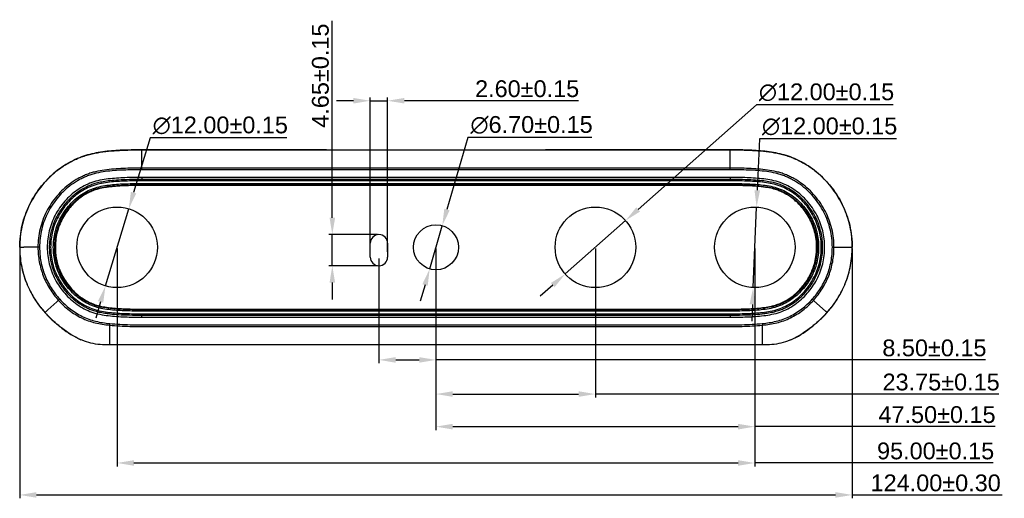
# Model space of a CAD drawing. Header units: millimetres. Extents: x 2163 to 2692, y -1564 to -1190.
# Tile 11 of 45: x 2302 to 2448, y -1405 to -1333. Entities that reach past the tile are written whole.
import ezdxf

# ---------------------------------------------------------------- set-up
doc = ezdxf.new("R2010")
doc.units = ezdxf.units.MM
doc.layers.add('02___PRT_ALL_AXES', color=7, linetype='Continuous')
doc.styles.add('HANA', font='arial.ttf')
doc.dimstyles.new('HANA$0', dxfattribs={"dimtxt": 2.5, "dimasz": 2.5, "dimexe": 0.5, "dimexo": 0.2, "dimgap": 0.5, "dimtad": 1, "dimzin": 1, "dimdsep": 46, "dimtxsty": 'HANA', "dimcen": 0, "dimclrd": 3, "dimclre": 3, "dimclrt": 4, "dimadec": 0, "dimazin": 0, "dimtfac": 1, "dimtmove": 0, "dimatfit": 3, "dimfxl": 0, "dimtzin": 0, "dimarcsym": 0})
doc.dimstyles.new('HANA$3', dxfattribs={"dimtxt": 2.5, "dimasz": 2.5, "dimexe": 0.5, "dimexo": 0.2, "dimgap": 0.5, "dimtad": 1, "dimtih": 1, "dimtoh": 1, "dimzin": 1, "dimdsep": 46, "dimtxsty": 'HANA', "dimcen": 0, "dimclrd": 3, "dimclre": 3, "dimclrt": 4, "dimadec": 0, "dimazin": 0, "dimtfac": 1, "dimtmove": 0, "dimatfit": 3, "dimfxl": 0, "dimtzin": 0, "dimarcsym": 0})

# ---------------------------------------------------------------- blocks, each defined once
blk = doc.blocks.new('*D37')
at = {"color": 3, "lineweight": -2}
for p, q in [((2301.61, -1367.47), (2301.61, -1404.64)), ((2425.63, -1367.46), (2425.63, -1404.64)), ((2304.11, -1404.14), (2423.13, -1404.14)), ((2425.63, -1404.14), (2447.98, -1404.14))]:
    blk.add_line(p, q, dxfattribs=at)
at = {"color": 3}
for points in [[(2304.11, -1403.72), (2304.11, -1404.55), (2301.61, -1404.14)], [(2423.13, -1404.55), (2423.13, -1403.72), (2425.63, -1404.14)]]:
    blk.add_solid(points, dxfattribs=at)
at = {"layer": 'Defpoints', "color": 0}
for p in [(2301.61, -1367.27), (2425.63, -1367.26), (2425.63, -1404.14)]:
    blk.add_point(p, dxfattribs=at)
at = {"color": 4, "insert": (2438.06, -1402.36), "char_height": 2.5, "attachment_point": 5, "style": 'HANA'}
blk.add_mtext('124.00{\\fArial|b0|i0|c0|p34;%%P0.30}', dxfattribs=at)
blk = doc.blocks.new('*D40')
at = {"color": 3, "lineweight": -2}
for p, q in [((2316.12, -1367.47), (2316.12, -1399.88)), ((2411.12, -1367.47), (2411.12, -1399.88)), ((2318.62, -1399.38), (2408.62, -1399.38)), ((2428.96, -1399.38), (2411.12, -1399.38)), ((2446.63, -1399.38), (2428.96, -1399.38))]:
    blk.add_line(p, q, dxfattribs=at)
at = {"color": 3}
for points in [[(2318.62, -1398.96), (2318.62, -1399.79), (2316.12, -1399.38)], [(2408.62, -1399.79), (2408.62, -1398.96), (2411.12, -1399.38)]]:
    blk.add_solid(points, dxfattribs=at)
at = {"layer": 'Defpoints', "color": 0}
for p in [(2316.12, -1367.27), (2411.12, -1367.27), (2411.12, -1399.38)]:
    blk.add_point(p, dxfattribs=at)
at = {"color": 4, "insert": (2438.05, -1397.6), "char_height": 2.5, "attachment_point": 5, "style": 'HANA'}
blk.add_mtext('95.00%%p0.15', dxfattribs=at)
blk = doc.blocks.new('*D41')
at = {"color": 3, "lineweight": -2}
for p, q in [((2363.62, -1367.47), (2363.62, -1389.62)), ((2387.37, -1367.47), (2387.37, -1389.62)), ((2366.12, -1389.12), (2384.87, -1389.12)), ((2429.76, -1389.12), (2387.37, -1389.12)), ((2447.47, -1389.12), (2429.76, -1389.12))]:
    blk.add_line(p, q, dxfattribs=at)
at = {"color": 3}
for points in [[(2366.12, -1388.7), (2366.12, -1389.53), (2363.62, -1389.12)], [(2384.87, -1389.53), (2384.87, -1388.7), (2387.37, -1389.12)]]:
    blk.add_solid(points, dxfattribs=at)
at = {"layer": 'Defpoints', "color": 0}
for p in [(2363.62, -1367.27), (2387.37, -1367.27), (2387.37, -1389.12)]:
    blk.add_point(p, dxfattribs=at)
at = {"color": 4, "insert": (2438.87, -1387.34), "char_height": 2.5, "attachment_point": 5, "style": 'HANA'}
blk.add_mtext('23.75%%p0.15', dxfattribs=at)
blk = doc.blocks.new('*D42')
at = {"color": 3, "lineweight": -2}
for p, q in [((2363.62, -1367.47), (2363.62, -1394.47)), ((2411.12, -1367.47), (2411.12, -1394.47)), ((2366.12, -1393.97), (2408.62, -1393.97)), ((2429.13, -1393.97), (2411.12, -1393.97)), ((2446.9, -1393.97), (2429.13, -1393.97))]:
    blk.add_line(p, q, dxfattribs=at)
at = {"color": 3}
for points in [[(2366.12, -1393.55), (2366.12, -1394.39), (2363.62, -1393.97)], [(2408.62, -1394.39), (2408.62, -1393.55), (2411.12, -1393.97)]]:
    blk.add_solid(points, dxfattribs=at)
at = {"layer": 'Defpoints', "color": 0}
for p in [(2363.62, -1367.27), (2411.12, -1367.27), (2411.12, -1393.97)]:
    blk.add_point(p, dxfattribs=at)
at = {"color": 4, "insert": (2438.26, -1392.19), "char_height": 2.5, "attachment_point": 5, "style": 'HANA'}
blk.add_mtext('47.50%%p0.15', dxfattribs=at)
blk = doc.blocks.new('*D43')
at = {"color": 3, "lineweight": -2}
for p, q in [((2353.82, -1367.93), (2353.82, -1344.95)), ((2356.42, -1367.93), (2356.42, -1344.95)), ((2351.32, -1345.45), (2348.82, -1345.45)), ((2353.82, -1345.45), (2356.42, -1345.45)), ((2369.07, -1345.45), (2358.92, -1345.45)), ((2384.84, -1345.45), (2369.07, -1345.45))]:
    blk.add_line(p, q, dxfattribs=at)
at = {"color": 3}
for points in [[(2351.32, -1345.86), (2351.32, -1345.03), (2353.82, -1345.45)], [(2358.92, -1345.03), (2358.92, -1345.86), (2356.42, -1345.45)]]:
    blk.add_solid(points, dxfattribs=at)
at = {"layer": 'Defpoints', "color": 0}
for p in [(2356.42, -1345.45), (2353.82, -1368.13), (2356.42, -1368.13)]:
    blk.add_point(p, dxfattribs=at)
at = {"color": 4, "insert": (2377.2, -1343.67), "char_height": 2.5, "attachment_point": 5, "style": 'HANA'}
blk.add_mtext('2.60%%p0.15', dxfattribs=at)
blk = doc.blocks.new('*D44')
at = {"color": 3, "lineweight": -2}
for p, q in [((2348.18, -1362.87), (2348.18, -1333.55)), ((2354.92, -1365.37), (2347.68, -1365.37)), ((2348.18, -1370.02), (2348.18, -1365.37)), ((2354.92, -1370.02), (2347.68, -1370.02)), ((2348.18, -1372.52), (2348.18, -1375.02))]:
    blk.add_line(p, q, dxfattribs=at)
at = {"color": 3}
for points in [[(2347.77, -1362.87), (2348.6, -1362.87), (2348.18, -1365.37)], [(2348.6, -1372.52), (2347.77, -1372.52), (2348.18, -1370.02)]]:
    blk.add_solid(points, dxfattribs=at)
at = {"layer": 'Defpoints', "color": 0}
for p in [(2348.18, -1365.37), (2355.12, -1365.37), (2355.12, -1370.02)]:
    blk.add_point(p, dxfattribs=at)
at = {"color": 4, "insert": (2346.41, -1341.71), "char_height": 2.5, "attachment_point": 5, "rotation": 90, "style": 'HANA'}
blk.add_mtext('4.65%%p0.15', dxfattribs=at)
blk = doc.blocks.new('*D45')
at = {"color": 3, "lineweight": -2}
for p, q in [((2363.62, -1367.47), (2363.62, -1384.53)), ((2355.12, -1368.92), (2355.12, -1384.53)), ((2357.62, -1384.03), (2361.12, -1384.03)), ((2429.76, -1384.03), (2363.62, -1384.03)), ((2445.49, -1384.03), (2429.76, -1384.03))]:
    blk.add_line(p, q, dxfattribs=at)
at = {"color": 3}
for points in [[(2357.62, -1383.62), (2357.62, -1384.45), (2355.12, -1384.03)], [(2361.12, -1384.45), (2361.12, -1383.62), (2363.62, -1384.03)]]:
    blk.add_solid(points, dxfattribs=at)
at = {"layer": 'Defpoints', "color": 0}
for p in [(2363.62, -1367.27), (2355.12, -1368.72), (2363.62, -1384.03)]:
    blk.add_point(p, dxfattribs=at)
at = {"color": 4, "insert": (2437.87, -1382.26), "char_height": 2.5, "attachment_point": 5, "style": 'HANA'}
blk.add_mtext('8.50%%p0.15', dxfattribs=at)
blk = doc.blocks.new('*D49')
at = {"color": 3, "lineweight": -2}
for p, q in [((2321.05, -1350.98), (2318.58, -1359.13)), ((2341.43, -1350.98), (2321.05, -1350.98)), ((2314.39, -1373.01), (2317.86, -1361.52)), ((2313.66, -1375.4), (2312.94, -1377.8))]:
    blk.add_line(p, q, dxfattribs=at)
at = {"color": 3}
for points in [[(2318.18, -1359.01), (2318.98, -1359.25), (2317.86, -1361.52)], [(2314.06, -1375.52), (2313.27, -1375.28), (2314.39, -1373.01)]]:
    blk.add_solid(points, dxfattribs=at)
at = {"layer": 'Defpoints', "color": 0}
for p in [(2317.86, -1361.52), (2314.39, -1373.01)]:
    blk.add_point(p, dxfattribs=at)
at = {"color": 4, "insert": (2331.49, -1349.13), "char_height": 2.5, "attachment_point": 5, "style": 'HANA'}
blk.add_mtext('∅12.00%%p0.15', dxfattribs=at)
blk = doc.blocks.new('*D50')
at = {"color": 3, "lineweight": -2}
for p, q in [((2368.39, -1350.91), (2365.26, -1361.65)), ((2386.83, -1350.91), (2368.39, -1350.91)), ((2362.69, -1370.48), (2364.56, -1364.05)), ((2361.99, -1372.88), (2361.29, -1375.28))]:
    blk.add_line(p, q, dxfattribs=at)
at = {"color": 3}
for points in [[(2364.86, -1361.53), (2365.66, -1361.77), (2364.56, -1364.05)], [(2362.39, -1373), (2361.59, -1372.77), (2362.69, -1370.48)]]:
    blk.add_solid(points, dxfattribs=at)
at = {"layer": 'Defpoints', "color": 0}
for p in [(2364.56, -1364.05), (2362.69, -1370.48)]:
    blk.add_point(p, dxfattribs=at)
at = {"color": 4, "insert": (2377.86, -1349.06), "char_height": 2.5, "attachment_point": 5, "style": 'HANA'}
blk.add_mtext('∅6.70%%p0.15', dxfattribs=at)
blk = doc.blocks.new('*D51')
at = {"color": 3, "lineweight": -2}
for p, q in [((2411.35, -1346.05), (2393.74, -1361.64)), ((2431.74, -1346.05), (2411.35, -1346.05)), ((2382.88, -1371.24), (2391.87, -1363.29)), ((2381.01, -1372.9), (2379.13, -1374.56))]:
    blk.add_line(p, q, dxfattribs=at)
at = {"color": 3}
for points in [[(2393.46, -1361.32), (2394.02, -1361.95), (2391.87, -1363.29)], [(2381.28, -1373.21), (2380.73, -1372.59), (2382.88, -1371.24)]]:
    blk.add_solid(points, dxfattribs=at)
at = {"layer": 'Defpoints', "color": 0}
for p in [(2391.87, -1363.29), (2382.88, -1371.24)]:
    blk.add_point(p, dxfattribs=at)
at = {"color": 4, "insert": (2421.8, -1344.2), "char_height": 2.5, "attachment_point": 5, "style": 'HANA'}
blk.add_mtext('∅12.00%%p0.15', dxfattribs=at)
blk = doc.blocks.new('*D52')
at = {"color": 3, "lineweight": -2}
for p, q in [((2411.82, -1351.13), (2411.49, -1358.78)), ((2432.21, -1351.13), (2411.82, -1351.13)), ((2410.87, -1373.26), (2411.38, -1361.27)), ((2410.76, -1375.76), (2410.65, -1378.26))]:
    blk.add_line(p, q, dxfattribs=at)
at = {"color": 3}
for points in [[(2411.07, -1358.76), (2411.9, -1358.79), (2411.38, -1361.27)], [(2411.17, -1375.78), (2410.34, -1375.74), (2410.87, -1373.26)]]:
    blk.add_solid(points, dxfattribs=at)
at = {"layer": 'Defpoints', "color": 0}
for p in [(2411.38, -1361.27), (2410.87, -1373.26)]:
    blk.add_point(p, dxfattribs=at)
at = {"color": 4, "insert": (2422.26, -1349.28), "char_height": 2.5, "attachment_point": 5, "style": 'HANA'}
blk.add_mtext('∅12.00%%p0.15', dxfattribs=at)

msp = doc.modelspace()

# ---------------------------------------------------------------- linework, layer by layer
at = {"color": 7, "linetype": 'Continuous'}
for p, q in [((2319.782, -1352.762), (2407.464, -1352.762)), ((2319.783, -1353.523), (2319.784, -1352.762)), ((2319.783, -1355.478), (2319.783, -1353.523)), ((2347.326, -1352.762), (2319.964, -1352.758)), ((2407.266, -1352.758), (2379.951, -1352.762)), ((2407.462, -1353.523), (2407.462, -1352.762)), ((2407.463, -1355.478), (2407.462, -1353.523)), ((2319.783, -1355.723), (2319.783, -1355.478)), ((2407.463, -1355.478), (2319.783, -1355.478)), ((2407.463, -1355.723), (2319.783, -1355.723)), ((2407.463, -1355.723), (2407.463, -1355.478)), ((2319.783, -1356.868), (2319.783, -1357.368)), ((2407.463, -1356.868), (2319.783, -1356.868)), ((2407.463, -1357.168), (2319.783, -1357.168)), ((2407.463, -1357.368), (2319.783, -1357.368)), ((2319.783, -1357.768), (2319.783, -1357.968)), ((2319.783, -1357.768), (2407.463, -1357.768)), ((2319.783, -1357.968), (2407.463, -1357.968)), ((2407.463, -1358.068), (2319.783, -1358.068)), ((2319.79, -1358.066), (2319.79, -1357.968)), ((2407.457, -1358.066), (2407.457, -1357.968)), ((2407.463, -1356.868), (2407.463, -1357.168)), ((2407.463, -1357.368), (2407.463, -1357.168)), ((2407.463, -1357.768), (2407.463, -1357.968)), ((2353.823, -1368.718), (2353.823, -1366.668)), ((2356.423, -1366.668), (2356.423, -1368.718)), ((2301.617, -1367.268), (2302.231, -1367.268)), ((2304.578, -1367.268), (2302.231, -1367.268)), ((2422.668, -1367.268), (2422.914, -1367.268)), ((2422.914, -1367.268), (2424.257, -1367.268)), ((2424.257, -1367.268), (2425.015, -1367.268)), ((2425.015, -1367.268), (2425.629, -1367.268)), ((2424.524, -1372.809), (2424.54, -1372.774)), ((2424.53, -1372.812), (2424.545, -1372.776)), ((2307.572, -1375), (2305.824, -1376.57)), ((2419.674, -1375), (2419.857, -1375.165)), ((2421.704, -1376.823), (2419.857, -1375.165)), ((2305.397, -1377.007), (2305.424, -1377.037)), ((2305.417, -1377.041), (2305.444, -1377.07)), ((2305.418, -1377.04), (2305.444, -1377.07)), ((2305.824, -1376.57), (2305.541, -1376.822)), ((2319.783, -1376.468), (2407.463, -1376.468)), ((2319.783, -1376.768), (2319.783, -1376.568)), ((2407.463, -1376.568), (2319.783, -1376.568)), ((2407.463, -1376.768), (2319.783, -1376.768)), ((2319.783, -1377.168), (2319.783, -1377.368)), ((2319.783, -1377.168), (2407.463, -1377.168)), ((2319.79, -1376.469), (2319.79, -1376.568)), ((2407.457, -1376.469), (2407.457, -1376.568)), ((2407.463, -1376.768), (2407.463, -1376.568)), ((2407.463, -1377.168), (2407.463, -1377.668)), ((2421.876, -1376.977), (2421.704, -1376.823)), ((2421.883, -1376.973), (2421.825, -1377.037)), ((2315.019, -1378.618), (2314.994, -1378.862)), ((2319.783, -1377.668), (2319.783, -1377.368)), ((2319.783, -1377.368), (2407.463, -1377.368)), ((2319.783, -1377.668), (2407.463, -1377.668)), ((2412.227, -1378.618), (2412.253, -1378.862)), ((2314.994, -1378.862), (2314.982, -1381.157)), ((2363.623, -1378.81), (2363.623, -1381.788)), ((2412.264, -1381.157), (2412.253, -1378.862)), ((2314.982, -1381.157), (2314.973, -1381.788)), ((2412.273, -1381.788), (2412.264, -1381.157)), ((2363.623, -1381.788), (2314.973, -1381.788)), ((2412.273, -1381.788), (2363.623, -1381.788))]:
    msp.add_line(p, q, dxfattribs=at)
for centre, radius, start, end in [((2320.441, -1572.493), 219.735, 90.12429, 90.23852), ((2406.848, -1558.749), 205.991, 89.76181, 89.88385), ((2315.795, -1366.968), 14.065, 117.45266, 118.10716), ((2411.45, -1366.969), 14.066, 61.94438, 62.54732), ((2316.133, -1367.259), 14.521, 167.86057, 180.01943), ((2355.123, -1366.668), 1.3, 0, 180), ((2411.114, -1367.259), 14.52, 359.98043, 12.16806), ((2355.123, -1368.718), 1.3, 180, 0), ((2315.839, -1367.323), 14.224, 201.67933, 202.55103), ((2411.408, -1367.323), 14.224, 337.45859, 338.32068), ((2409.693, -1366.045), 16.376, 317.4912, 317.82219), ((2319.788, -1287.834), 89.534, 269.82213, 269.99716)]:
    msp.add_arc(centre, radius, start, end, dxfattribs=at)
for points, knots in [([(2301.617, -1367.268), (2301.617, -1366.17), (2301.863, -1363.965), (2302.987, -1360.839), (2304.491, -1358.514), (2305.968, -1356.883), (2307.211, -1355.793), (2308.349, -1355.018), (2309.31, -1354.483), (2310.052, -1354.123), (2310.815, -1353.808), (2311.859, -1353.46), (2313.202, -1353.156), (2314.839, -1352.943), (2317.033, -1352.788), (2318.683, -1352.762), (2319.782, -1352.762)], [0, 0, 0, 0, 0.1249123, 0.2497922, 0.3746661, 0.4371922, 0.499713, 0.562231, 0.5935035, 0.624776, 0.6560478, 0.6873199, 0.7498397, 0.8123752, 0.8749184, 1, 1, 1, 1]), ([(2319.526, -1352.76), (2319.087, -1352.762), (2318.211, -1352.769), (2316.466, -1352.822), (2314.725, -1352.939), (2313.002, -1353.199), (2311.726, -1353.492), (2310.488, -1353.917), (2309.698, -1354.286), (2309.311, -1354.487)], [0, 0, 0, 0, 0.1260229, 0.2511682, 0.5004453, 0.6255537, 0.750376, 0.8751752, 1, 1, 1, 1]), ([(2407.464, -1352.762), (2408.563, -1352.762), (2410.213, -1352.788), (2412.407, -1352.943), (2414.044, -1353.156), (2415.387, -1353.46), (2416.431, -1353.808), (2417.194, -1354.123), (2417.936, -1354.483), (2418.897, -1355.018), (2420.036, -1355.793), (2421.278, -1356.883), (2422.755, -1358.514), (2424.259, -1360.839), (2425.383, -1363.965), (2425.629, -1366.17), (2425.629, -1367.268)], [0, 0, 0, 0, 0.1250817, 0.1876249, 0.2501604, 0.3126802, 0.3439523, 0.3752241, 0.4064967, 0.437769, 0.5002866, 0.562807, 0.6253332, 0.7502074, 0.8750874, 1, 1, 1, 1]), ([(2417.935, -1354.487), (2417.548, -1354.286), (2416.756, -1353.916), (2415.517, -1353.491), (2414.239, -1353.198), (2412.513, -1352.938), (2410.769, -1352.821), (2409.022, -1352.768), (2408.145, -1352.762), (2407.705, -1352.76)], [0, 0, 0, 0, 0.1248313, 0.2496367, 0.3744665, 0.4995825, 0.7488628, 0.8740502, 1, 1, 1, 1]), ([(2309.169, -1354.562), (2308.712, -1354.806), (2307.825, -1355.344), (2306.596, -1356.299), (2305.482, -1357.386), (2304.157, -1358.98), (2302.818, -1361.215), (2302.155, -1363.194), (2301.937, -1364.205)], [0, 0, 0, 0, 0.1250866, 0.2501633, 0.3752506, 0.5003594, 0.7501847, 1, 1, 1, 1]), ([(2425.308, -1364.198), (2425.089, -1363.187), (2424.425, -1361.207), (2423.083, -1358.972), (2421.757, -1357.378), (2420.642, -1356.292), (2419.411, -1355.338), (2418.523, -1354.8), (2418.066, -1354.556)], [0, 0, 0, 0, 0.2498152, 0.4996405, 0.6247493, 0.7498366, 0.8749134, 1, 1, 1, 1]), ([(2319.783, -1355.477), (2318.861, -1355.477), (2317.478, -1355.496), (2315.637, -1355.603), (2314.261, -1355.745), (2313.125, -1355.949), (2312.235, -1356.193), (2311.583, -1356.423), (2310.949, -1356.701), (2310.128, -1357.121), (2309.151, -1357.737), (2308.083, -1358.621), (2307.131, -1359.628), (2306.296, -1360.734), (2305.357, -1362.322), (2304.544, -1364.5), (2304.332, -1366.348), (2304.332, -1367.268)], [0, 0, 0, 0, 0.1250708, 0.1876086, 0.2501425, 0.3126639, 0.3439323, 0.3751997, 0.4064677, 0.4377372, 0.5002491, 0.5627657, 0.625292, 0.687826, 0.7503613, 0.8751877, 1, 1, 1, 1]), ([(2319.783, -1355.723), (2318.877, -1355.723), (2317.518, -1355.742), (2315.709, -1355.844), (2314.357, -1355.981), (2313.24, -1356.176), (2312.364, -1356.41), (2311.722, -1356.633), (2311.098, -1356.903), (2310.289, -1357.312), (2309.327, -1357.914), (2308.275, -1358.779), (2307.337, -1359.766), (2306.514, -1360.851), (2305.589, -1362.41), (2304.787, -1364.548), (2304.578, -1366.364), (2304.578, -1367.268)], [0, 0, 0, 0, 0.1250716, 0.1876098, 0.2501444, 0.312667, 0.3439357, 0.3752031, 0.406471, 0.4377406, 0.5002524, 0.5627687, 0.6252948, 0.6878289, 0.7503643, 0.8751892, 1, 1, 1, 1]), ([(2422.914, -1367.268), (2422.914, -1366.348), (2422.703, -1364.5), (2421.889, -1362.322), (2420.95, -1360.734), (2420.115, -1359.628), (2419.163, -1358.621), (2418.096, -1357.737), (2417.119, -1357.121), (2416.298, -1356.701), (2415.664, -1356.423), (2415.011, -1356.193), (2414.122, -1355.949), (2412.985, -1355.745), (2411.609, -1355.603), (2409.768, -1355.496), (2408.385, -1355.477), (2407.463, -1355.477)], [0, 0, 0, 0, 0.1248143, 0.2496443, 0.3121774, 0.3747068, 0.43723, 0.4997444, 0.5622546, 0.5935241, 0.6247924, 0.6560606, 0.6873305, 0.749854, 0.8123892, 0.8749278, 1, 1, 1, 1]), ([(2422.668, -1367.268), (2422.668, -1366.364), (2422.46, -1364.548), (2421.657, -1362.41), (2420.732, -1360.851), (2419.909, -1359.766), (2418.971, -1358.779), (2417.919, -1357.914), (2416.957, -1357.312), (2416.149, -1356.903), (2415.525, -1356.633), (2414.882, -1356.41), (2414.007, -1356.176), (2412.889, -1355.981), (2411.537, -1355.844), (2409.728, -1355.742), (2408.369, -1355.723), (2407.463, -1355.723)], [0, 0, 0, 0, 0.1248128, 0.2496412, 0.3121744, 0.3747039, 0.4372269, 0.4997411, 0.5622511, 0.5935206, 0.6247889, 0.6560573, 0.6873274, 0.7498522, 0.812388, 0.874927, 1, 1, 1, 1]), ([(2319.783, -1356.868), (2318.952, -1356.868), (2317.705, -1356.884), (2316.045, -1356.969), (2314.803, -1357.081), (2313.57, -1357.269), (2312.362, -1357.589), (2311.22, -1358.099), (2310.148, -1358.738), (2309.168, -1359.514), (2308.297, -1360.408), (2307.531, -1361.395), (2306.667, -1362.816), (2305.917, -1364.774), (2305.626, -1367.268), (2305.917, -1369.762), (2306.667, -1371.719), (2307.531, -1373.141), (2308.296, -1374.127), (2309.168, -1375.021), (2310.148, -1375.798), (2311.22, -1376.437), (2312.362, -1376.946), (2313.57, -1377.266), (2314.803, -1377.454), (2316.045, -1377.567), (2317.705, -1377.652), (2318.952, -1377.668), (2319.783, -1377.668)], [0, 0, 0, 0, 0.0625499, 0.0938256, 0.1250997, 0.1563684, 0.1876229, 0.2188779, 0.2501359, 0.2813945, 0.3126572, 0.3439212, 0.3751856, 0.4375942, 0.5000003, 0.5624072, 0.6248168, 0.6560804, 0.6873442, 0.7186063, 0.7498638, 0.7811207, 0.8123746, 0.8436303, 0.8748999, 0.9061743, 0.9374501, 1, 1, 1, 1]), ([(2319.783, -1357.168), (2319.169, -1357.168), (2318.014, -1357.179), (2316.433, -1357.242), (2315.13, -1357.348), (2314.077, -1357.491), (2313.344, -1357.642), (2312.739, -1357.809), (2312.226, -1357.986), (2311.656, -1358.238), (2310.904, -1358.625), (2310.163, -1359.104), (2309.43, -1359.703), (2308.86, -1360.256), (2308.279, -1360.911), (2307.729, -1361.652), (2307.216, -1362.496), (2306.784, -1363.386), (2306.438, -1364.338), (2306.184, -1365.355), (2306.061, -1366.244), (2306.021, -1367.009), (2306.023, -1367.786), (2306.126, -1368.953), (2306.432, -1370.232), (2306.9, -1371.411), (2307.347, -1372.272), (2307.886, -1373.111), (2308.444, -1373.823), (2309.11, -1374.538), (2309.731, -1375.093), (2310.377, -1375.567), (2310.913, -1375.904), (2311.355, -1376.145), (2311.727, -1376.326), (2312.114, -1376.5), (2312.662, -1376.708), (2313.41, -1376.914), (2314.229, -1377.066), (2315.206, -1377.193), (2316.425, -1377.293), (2318.014, -1377.356), (2319.169, -1377.368), (2319.783, -1377.368)], [0, 0, 0, 0, 0.0426079, 0.080491, 0.1116141, 0.1368322, 0.1595925, 0.1699108, 0.1874537, 0.2047045, 0.2202042, 0.2539805, 0.2753156, 0.2958962, 0.3169701, 0.3439692, 0.3680753, 0.3946944, 0.4221606, 0.4482989, 0.4778479, 0.4931456, 0.5087104, 0.5388597, 0.5856232, 0.612839, 0.6392395, 0.6622135, 0.6912649, 0.7099091, 0.7389733, 0.7577168, 0.774037, 0.7896085, 0.7977547, 0.8064814, 0.8237527, 0.8464108, 0.8692556, 0.8877737, 0.919509, 0.9573921, 1, 1, 1, 1]), ([(2319.783, -1357.368), (2318.985, -1357.368), (2317.787, -1357.382), (2316.192, -1357.461), (2314.999, -1357.563), (2313.813, -1357.733), (2312.647, -1358.021), (2311.544, -1358.495), (2310.507, -1359.099), (2309.559, -1359.836), (2308.716, -1360.689), (2307.975, -1361.633), (2307.139, -1362.994), (2306.411, -1364.872), (2306.129, -1367.268), (2306.411, -1369.664), (2307.139, -1371.542), (2307.976, -1372.903), (2308.716, -1373.847), (2309.56, -1374.7), (2310.507, -1375.437), (2311.544, -1376.04), (2312.647, -1376.515), (2313.813, -1376.802), (2314.999, -1376.973), (2316.192, -1377.075), (2317.787, -1377.153), (2318.985, -1377.168), (2319.783, -1377.168)], [0, 0, 0, 0, 0.0625514, 0.0938278, 0.1251029, 0.1563739, 0.187632, 0.2188844, 0.2501426, 0.2814012, 0.3126649, 0.3439326, 0.3752007, 0.4376076, 0.5000112, 0.5624146, 0.6248215, 0.6560859, 0.6873496, 0.71861, 0.7498659, 0.7811223, 0.8123727, 0.8436282, 0.874898, 0.9061727, 0.9374489, 1, 1, 1, 1]), ([(2319.783, -1376.768), (2319.011, -1376.768), (2317.468, -1376.748), (2315.539, -1376.638), (2314.009, -1376.431), (2313.066, -1376.211), (2312.34, -1375.947), (2311.637, -1375.627), (2310.797, -1375.148), (2309.875, -1374.443), (2309.054, -1373.623), (2308.333, -1372.714), (2307.517, -1371.402), (2306.806, -1369.586), (2306.531, -1367.268), (2306.806, -1364.949), (2307.517, -1363.134), (2308.332, -1361.821), (2309.053, -1360.912), (2309.874, -1360.092), (2310.797, -1359.387), (2311.637, -1358.909), (2312.34, -1358.588), (2313.066, -1358.324), (2314.009, -1358.105), (2315.539, -1357.897), (2317.468, -1357.787), (2319.011, -1357.768), (2319.783, -1357.768)], [0, 0, 0, 0, 0.0625369, 0.1250642, 0.1563288, 0.1875805, 0.2032126, 0.2188456, 0.2500976, 0.2813498, 0.3126068, 0.3438687, 0.375133, 0.4375517, 0.4999907, 0.5624351, 0.6248581, 0.6561234, 0.6873863, 0.7186449, 0.7498977, 0.7811494, 0.7967838, 0.8124173, 0.8436705, 0.8749354, 0.937463, 1, 1, 1, 1]), ([(2319.783, -1376.568), (2319.395, -1376.568), (2318.642, -1376.563), (2317.552, -1376.538), (2316.569, -1376.494), (2315.568, -1376.423), (2314.559, -1376.312), (2313.676, -1376.153), (2313.053, -1375.985), (2312.599, -1375.832), (2312.195, -1375.663), (2311.714, -1375.432), (2311.183, -1375.138), (2310.471, -1374.662), (2309.753, -1374.055), (2309.002, -1373.254), (2308.342, -1372.376), (2307.748, -1371.349), (2307.319, -1370.329), (2307.035, -1369.328), (2306.865, -1368.338), (2306.811, -1367.435), (2306.843, -1366.437), (2306.979, -1365.419), (2307.295, -1364.262), (2307.749, -1363.184), (2308.334, -1362.173), (2308.981, -1361.309), (2309.671, -1360.565), (2310.481, -1359.854), (2311.318, -1359.304), (2312.046, -1358.939), (2312.488, -1358.749), (2312.888, -1358.602), (2313.499, -1358.423), (2314.206, -1358.283), (2314.987, -1358.175), (2315.715, -1358.102), (2316.574, -1358.041), (2317.552, -1357.998), (2318.642, -1357.973), (2319.395, -1357.968), (2319.783, -1357.968)], [0, 0, 0, 0, 0.0319504, 0.0620287, 0.0897095, 0.1129611, 0.1446894, 0.173239, 0.186745, 0.1978242, 0.2126358, 0.2227887, 0.2417215, 0.2626086, 0.2931576, 0.3189899, 0.3529149, 0.3834109, 0.4164705, 0.443841, 0.4689575, 0.4991047, 0.5181395, 0.5511562, 0.5834889, 0.6166175, 0.6472529, 0.679502, 0.7053105, 0.7307578, 0.7680744, 0.7875338, 0.7976989, 0.8077561, 0.8225382, 0.8500922, 0.8670447, 0.8874187, 0.9102913, 0.9379712, 0.9680492, 1, 1, 1, 1]), ([(2319.783, -1358.068), (2319.395, -1358.068), (2318.643, -1358.073), (2317.556, -1358.098), (2316.579, -1358.141), (2315.723, -1358.202), (2314.998, -1358.275), (2314.223, -1358.382), (2313.522, -1358.52), (2312.919, -1358.697), (2312.526, -1358.841), (2312.089, -1359.03), (2311.369, -1359.391), (2310.542, -1359.935), (2309.741, -1360.636), (2309.058, -1361.373), (2308.418, -1362.228), (2307.839, -1363.229), (2307.39, -1364.295), (2307.078, -1365.439), (2306.943, -1366.445), (2306.911, -1367.434), (2306.964, -1368.326), (2307.132, -1369.306), (2307.413, -1370.296), (2307.838, -1371.305), (2308.425, -1372.321), (2309.079, -1373.19), (2309.822, -1373.982), (2310.532, -1374.582), (2311.235, -1375.052), (2311.76, -1375.343), (2312.236, -1375.572), (2312.634, -1375.738), (2313.081, -1375.889), (2313.697, -1376.055), (2314.572, -1376.213), (2315.577, -1376.323), (2316.575, -1376.394), (2317.556, -1376.438), (2318.643, -1376.463), (2319.395, -1376.468), (2319.783, -1376.468)], [0, 0, 0, 0, 0.0319508, 0.0620288, 0.0897087, 0.1125813, 0.1329553, 0.1499078, 0.1774618, 0.1922439, 0.2023011, 0.2124662, 0.2319256, 0.2692422, 0.2946895, 0.320498, 0.3527471, 0.3833825, 0.4165111, 0.4488438, 0.4818605, 0.5008953, 0.5310425, 0.556159, 0.5835295, 0.6165891, 0.6470851, 0.6810101, 0.7068424, 0.7373914, 0.7582785, 0.7772113, 0.7873642, 0.8021758, 0.813255, 0.826761, 0.8553106, 0.8870389, 0.9102905, 0.9379713, 0.9680496, 1, 1, 1, 1]), ([(2407.463, -1377.668), (2408.294, -1377.668), (2409.541, -1377.652), (2411.201, -1377.567), (2412.443, -1377.454), (2413.676, -1377.266), (2414.884, -1376.946), (2416.026, -1376.437), (2417.099, -1375.798), (2418.078, -1375.021), (2418.95, -1374.127), (2419.715, -1373.141), (2420.579, -1371.719), (2421.329, -1369.761), (2421.62, -1367.267), (2421.329, -1364.773), (2420.579, -1362.816), (2419.715, -1361.395), (2418.949, -1360.408), (2418.078, -1359.514), (2417.098, -1358.737), (2416.026, -1358.099), (2414.884, -1357.589), (2413.676, -1357.269), (2412.443, -1357.081), (2411.201, -1356.969), (2409.541, -1356.884), (2408.294, -1356.868), (2407.463, -1356.868)], [0, 0, 0, 0, 0.0625485, 0.0938235, 0.1250971, 0.156366, 0.1876213, 0.218875, 0.2501326, 0.2813911, 0.3126533, 0.3439182, 0.3751847, 0.4375983, 0.5000071, 0.5624157, 0.6248255, 0.6560886, 0.6873519, 0.7186145, 0.749873, 0.7811302, 0.8123828, 0.8436359, 0.8749035, 0.9061767, 0.9374516, 1, 1, 1, 1]), ([(2407.463, -1377.368), (2408.077, -1377.368), (2409.232, -1377.356), (2410.821, -1377.293), (2412.04, -1377.193), (2413.017, -1377.066), (2413.836, -1376.914), (2414.584, -1376.708), (2415.223, -1376.465), (2415.793, -1376.198), (2416.333, -1375.904), (2416.87, -1375.567), (2417.516, -1375.093), (2418.136, -1374.538), (2418.802, -1373.823), (2419.568, -1372.845), (2420.24, -1371.681), (2420.68, -1370.571), (2420.947, -1369.678), (2421.14, -1368.727), (2421.24, -1367.593), (2421.212, -1366.438), (2421.062, -1365.356), (2420.808, -1364.338), (2420.462, -1363.386), (2420.03, -1362.496), (2419.517, -1361.652), (2418.967, -1360.911), (2418.386, -1360.256), (2417.816, -1359.703), (2417.083, -1359.104), (2416.342, -1358.626), (2415.591, -1358.238), (2415.02, -1357.986), (2414.507, -1357.809), (2413.902, -1357.642), (2413.169, -1357.491), (2412.116, -1357.348), (2410.813, -1357.242), (2409.232, -1357.179), (2408.077, -1357.168), (2407.463, -1357.168)], [0, 0, 0, 0, 0.0426079, 0.080491, 0.1122263, 0.1307444, 0.1535892, 0.1762473, 0.1935186, 0.2103915, 0.225963, 0.2422832, 0.2610267, 0.2900909, 0.3087351, 0.3377865, 0.387161, 0.4143768, 0.4322817, 0.4611403, 0.4912896, 0.5221521, 0.5517011, 0.5778394, 0.6053056, 0.6319247, 0.6560308, 0.6830299, 0.7041038, 0.7246844, 0.7460195, 0.7797958, 0.7952955, 0.8125463, 0.8300892, 0.8404075, 0.8631678, 0.8883859, 0.919509, 0.9573921, 1, 1, 1, 1]), ([(2407.463, -1377.168), (2408.261, -1377.168), (2409.857, -1377.147), (2411.852, -1377.029), (2413.433, -1376.803), (2414.599, -1376.515), (2415.702, -1376.04), (2416.738, -1375.437), (2417.686, -1374.7), (2418.529, -1373.847), (2419.27, -1372.904), (2420.107, -1371.543), (2420.835, -1369.664), (2421.117, -1367.268), (2420.835, -1364.872), (2420.107, -1362.993), (2419.27, -1361.632), (2418.53, -1360.689), (2417.686, -1359.835), (2416.738, -1359.098), (2415.702, -1358.495), (2414.599, -1358.02), (2413.433, -1357.733), (2411.852, -1357.506), (2409.857, -1357.388), (2408.261, -1357.368), (2407.463, -1357.368)], [0, 0, 0, 0, 0.0625478, 0.1250841, 0.1563525, 0.1876082, 0.2188589, 0.2501158, 0.2813725, 0.3126315, 0.3438931, 0.3751556, 0.437566, 0.4999859, 0.5624071, 0.62483, 0.6560974, 0.6873629, 0.7186243, 0.7498808, 0.7811372, 0.8123888, 0.8436452, 0.8749149, 0.9374522, 1, 1, 1, 1]), ([(2407.463, -1357.768), (2408.235, -1357.768), (2409.393, -1357.782), (2410.935, -1357.854), (2412.089, -1357.948), (2413.237, -1358.105), (2414.179, -1358.324), (2414.905, -1358.588), (2415.608, -1358.908), (2416.449, -1359.386), (2417.371, -1360.091), (2418.192, -1360.912), (2418.913, -1361.82), (2419.526, -1362.807), (2420.014, -1363.86), (2420.484, -1365.334), (2420.716, -1367.269), (2420.439, -1369.587), (2419.728, -1371.403), (2418.913, -1372.715), (2418.192, -1373.624), (2417.371, -1374.444), (2416.448, -1375.149), (2415.608, -1375.627), (2414.905, -1375.947), (2414.179, -1376.212), (2413.237, -1376.431), (2411.707, -1376.638), (2409.778, -1376.748), (2408.235, -1376.768), (2407.463, -1376.768)], [0, 0, 0, 0, 0.0625177, 0.0937774, 0.1250364, 0.1562925, 0.1875378, 0.2031676, 0.2188, 0.2500473, 0.2812971, 0.3125526, 0.343813, 0.3750789, 0.4063525, 0.4376329, 0.5000894, 0.5625374, 0.6249542, 0.656214, 0.6874706, 0.7187224, 0.7499682, 0.7812129, 0.7968431, 0.8124727, 0.8437178, 0.8749736, 0.9374822, 1, 1, 1, 1]), ([(2407.463, -1357.968), (2407.832, -1357.968), (2408.553, -1357.972), (2409.593, -1357.995), (2410.538, -1358.034), (2411.577, -1358.103), (2412.639, -1358.214), (2413.584, -1358.386), (2414.193, -1358.551), (2414.572, -1358.678), (2415.003, -1358.849), (2415.442, -1359.057), (2415.973, -1359.348), (2416.571, -1359.727), (2417.248, -1360.261), (2417.93, -1360.932), (2418.566, -1361.69), (2419.162, -1362.574), (2419.676, -1363.569), (2420.069, -1364.634), (2420.336, -1365.798), (2420.449, -1367.037), (2420.395, -1368.312), (2420.194, -1369.419), (2419.852, -1370.541), (2419.308, -1371.753), (2418.546, -1372.891), (2417.711, -1373.841), (2417.004, -1374.483), (2416.305, -1374.985), (2415.697, -1375.348), (2415.083, -1375.654), (2414.519, -1375.882), (2414.005, -1376.038), (2413.392, -1376.188), (2412.525, -1376.334), (2411.533, -1376.436), (2410.542, -1376.501), (2409.593, -1376.54), (2408.553, -1376.563), (2407.832, -1376.568), (2407.463, -1376.568)], [0, 0, 0, 0, 0.0303989, 0.0593027, 0.0856896, 0.1082771, 0.1450156, 0.1735527, 0.1873081, 0.1969015, 0.2064704, 0.2254344, 0.2369087, 0.2563147, 0.2836811, 0.3077406, 0.3350033, 0.3651067, 0.3953336, 0.4270619, 0.4583252, 0.4935159, 0.5292408, 0.5631373, 0.5859625, 0.6256483, 0.6721869, 0.6982905, 0.7296926, 0.7505859, 0.7690602, 0.7880188, 0.807004, 0.8191086, 0.8322343, 0.8589441, 0.8914262, 0.9143106, 0.9406969, 0.9696007, 1, 1, 1, 1]), ([(2407.463, -1376.468), (2407.832, -1376.468), (2408.551, -1376.463), (2409.59, -1376.44), (2410.537, -1376.401), (2411.524, -1376.336), (2412.512, -1376.234), (2413.372, -1376.09), (2413.979, -1375.942), (2414.485, -1375.788), (2415.042, -1375.563), (2415.649, -1375.26), (2416.25, -1374.901), (2416.941, -1374.405), (2417.639, -1373.771), (2418.466, -1372.83), (2419.22, -1371.704), (2419.758, -1370.505), (2420.096, -1369.396), (2420.295, -1368.301), (2420.349, -1367.04), (2420.237, -1365.814), (2419.973, -1364.662), (2419.584, -1363.61), (2419.076, -1362.625), (2418.486, -1361.751), (2417.857, -1360.999), (2417.182, -1360.336), (2416.513, -1359.809), (2415.922, -1359.434), (2415.397, -1359.146), (2414.962, -1358.94), (2414.538, -1358.772), (2414.164, -1358.647), (2413.563, -1358.484), (2412.626, -1358.313), (2411.569, -1358.203), (2410.533, -1358.134), (2409.59, -1358.095), (2408.551, -1358.072), (2407.832, -1358.068), (2407.463, -1358.068)], [0, 0, 0, 0, 0.0303992, 0.059303, 0.0856893, 0.1085737, 0.1410559, 0.1677656, 0.1808913, 0.1929959, 0.2119812, 0.2309398, 0.2494141, 0.2703073, 0.3017094, 0.327813, 0.3743516, 0.4140374, 0.4368626, 0.4707592, 0.5064841, 0.5416747, 0.572938, 0.6046664, 0.6348933, 0.6649967, 0.6922593, 0.7163189, 0.7436853, 0.7630913, 0.7745656, 0.7935295, 0.8030984, 0.8126919, 0.8264473, 0.8549844, 0.8917229, 0.9143104, 0.9406973, 0.9696011, 1, 1, 1, 1]), ([(2301.612, -1367.264), (2301.612, -1368.169), (2301.777, -1369.985), (2302.286, -1371.736), (2302.621, -1372.577)], [0, 0, 0, 0, 0.4999983, 1, 1, 1, 1]), ([(2301.617, -1367.268), (2301.617, -1368.161), (2301.779, -1369.959), (2302.526, -1372.556), (2303.745, -1374.957), (2304.827, -1376.381), (2305.421, -1377.037)], [0, 0, 0, 0, 0.2502134, 0.5020669, 0.7521364, 1, 1, 1, 1]), ([(2304.332, -1367.268), (2304.332, -1367.989), (2304.461, -1369.435), (2305.058, -1371.527), (2306.036, -1373.469), (2306.908, -1374.628), (2307.389, -1375.165)], [0, 0, 0, 0, 0.2500061, 0.5000652, 0.7500227, 1, 1, 1, 1]), ([(2304.578, -1367.268), (2304.578, -1367.974), (2304.704, -1369.389), (2305.289, -1371.438), (2306.247, -1373.34), (2307.101, -1374.475), (2307.572, -1375)], [0, 0, 0, 0, 0.2499735, 0.4999389, 0.7499302, 1, 1, 1, 1]), ([(2419.674, -1375), (2420.146, -1374.475), (2420.999, -1373.34), (2421.957, -1371.438), (2422.542, -1369.389), (2422.668, -1367.974), (2422.668, -1367.268)], [0, 0, 0, 0, 0.2500489, 0.5000226, 0.7499825, 1, 1, 1, 1]), ([(2419.857, -1375.165), (2420.339, -1374.628), (2421.21, -1373.469), (2422.188, -1371.527), (2422.785, -1369.435), (2422.914, -1367.989), (2422.914, -1367.268)], [0, 0, 0, 0, 0.2499773, 0.4999348, 0.7499939, 1, 1, 1, 1]), ([(2421.825, -1377.037), (2422.42, -1376.381), (2423.501, -1374.957), (2424.72, -1372.556), (2425.467, -1369.959), (2425.629, -1368.161), (2425.629, -1367.268)], [0, 0, 0, 0, 0.2478636, 0.4979331, 0.7497866, 1, 1, 1, 1]), ([(2424.625, -1372.577), (2424.96, -1371.736), (2425.469, -1369.985), (2425.635, -1368.169), (2425.634, -1367.264)], [0, 0, 0, 0, 0.5000017, 1, 1, 1, 1]), ([(2303.058, -1373.566), (2303.365, -1374.197), (2304.072, -1375.416), (2304.946, -1376.521), (2305.417, -1377.041)], [0, 0, 0, 0, 0.50002, 1, 1, 1, 1]), ([(2421.829, -1377.041), (2422.298, -1376.522), (2423.17, -1375.422), (2423.874, -1374.208), (2424.182, -1373.58)], [0, 0, 0, 0, 0.4999797, 1, 1, 1, 1]), ([(2307.389, -1375.165), (2307.871, -1375.702), (2308.67, -1376.446), (2309.865, -1377.26), (2310.816, -1377.782), (2311.812, -1378.214), (2312.853, -1378.524), (2313.917, -1378.733), (2314.634, -1378.824), (2314.994, -1378.862)], [0, 0, 0, 0, 0.2498056, 0.3748469, 0.4998829, 0.624903, 0.7499158, 0.8749499, 1, 1, 1, 1]), ([(2307.572, -1375), (2308.044, -1375.526), (2308.826, -1376.255), (2309.996, -1377.053), (2310.927, -1377.565), (2311.902, -1377.989), (2312.922, -1378.292), (2313.964, -1378.495), (2314.667, -1378.582), (2315.019, -1378.618)], [0, 0, 0, 0, 0.2498072, 0.3748486, 0.4998847, 0.624904, 0.7499155, 0.8749491, 1, 1, 1, 1]), ([(2412.227, -1378.618), (2412.579, -1378.582), (2413.282, -1378.495), (2414.325, -1378.292), (2415.344, -1377.988), (2416.319, -1377.565), (2417.25, -1377.053), (2418.42, -1376.255), (2419.202, -1375.526), (2419.674, -1375)], [0, 0, 0, 0, 0.1250522, 0.2500896, 0.3751137, 0.5001417, 0.6251737, 0.7502029, 1, 1, 1, 1]), ([(2412.253, -1378.862), (2412.612, -1378.824), (2413.329, -1378.733), (2414.393, -1378.524), (2415.434, -1378.214), (2416.43, -1377.781), (2417.381, -1377.26), (2418.577, -1376.446), (2419.375, -1375.702), (2419.857, -1375.165)], [0, 0, 0, 0, 0.1250513, 0.2500895, 0.3751149, 0.5001435, 0.6251755, 0.7502045, 1, 1, 1, 1]), ([(2305.541, -1376.822), (2305.501, -1376.855), (2305.441, -1376.903), (2305.395, -1376.979), (2305.397, -1377.007)], [0, 0, 0, 0, 0.650619, 1, 1, 1, 1]), ([(2314.973, -1381.788), (2314.514, -1381.788), (2313.593, -1381.782), (2312.224, -1381.575), (2310.91, -1381.139), (2309.262, -1380.319), (2307.758, -1379.243), (2306.377, -1378.032), (2305.73, -1377.378), (2305.421, -1377.037)], [0, 0, 0, 0, 0.1250286, 0.2500295, 0.3750445, 0.5000941, 0.7499082, 0.8749916, 1, 1, 1, 1]), ([(2305.444, -1377.07), (2305.816, -1377.478), (2306.602, -1378.257), (2308.295, -1379.671), (2309.704, -1380.578), (2310.713, -1381.02)], [0, 0, 0, 0, 0.2502446, 0.5005298, 1, 1, 1, 1]), ([(2421.825, -1377.037), (2421.516, -1377.378), (2420.869, -1378.032), (2419.488, -1379.243), (2417.985, -1380.319), (2416.336, -1381.139), (2415.022, -1381.575), (2413.653, -1381.782), (2412.733, -1381.788), (2412.273, -1381.788)], [0, 0, 0, 0, 0.1250096, 0.2500959, 0.4999134, 0.6249623, 0.749975, 0.8749662, 1, 1, 1, 1]), ([(2416.504, -1381.033), (2417.511, -1380.596), (2418.918, -1379.696), (2420.608, -1378.29), (2421.393, -1377.516), (2421.765, -1377.11)], [0, 0, 0, 0, 0.4994638, 0.7497525, 1, 1, 1, 1]), ([(2315.019, -1378.618), (2316.026, -1378.722), (2318.052, -1378.816), (2322.102, -1378.805), (2327.166, -1378.81), (2333.242, -1378.811), (2339.318, -1378.809), (2345.394, -1378.809), (2351.471, -1378.809), (2357.547, -1378.809), (2361.598, -1378.81), (2363.623, -1378.81)], [0, 0, 0, 0, 0.0624894, 0.1249893, 0.2499907, 0.3749923, 0.4999938, 0.6249954, 0.7499969, 0.8749985, 1, 1, 1, 1]), ([(2363.623, -1378.81), (2365.649, -1378.81), (2369.699, -1378.809), (2375.776, -1378.809), (2381.852, -1378.809), (2387.928, -1378.809), (2394.004, -1378.811), (2400.081, -1378.811), (2405.144, -1378.805), (2409.195, -1378.816), (2411.22, -1378.722), (2412.227, -1378.618)], [0, 0, 0, 0, 0.125002, 0.250004, 0.3750061, 0.5000081, 0.6250101, 0.7500121, 0.8750141, 0.9375138, 1, 1, 1, 1]), ([(2314.993, -1378.865), (2316.002, -1378.969), (2318.029, -1379.064), (2322.082, -1379.053), (2327.148, -1379.059), (2333.227, -1379.059), (2339.306, -1379.058), (2345.385, -1379.057), (2351.465, -1379.057), (2357.544, -1379.058), (2361.597, -1379.058), (2363.623, -1379.058)], [0, 0, 0, 0, 0.0625227, 0.1250309, 0.2500261, 0.3750193, 0.500014, 0.6250084, 0.7500032, 0.8749999, 1, 1, 1, 1]), ([(2363.623, -1379.058), (2365.65, -1379.058), (2369.702, -1379.058), (2375.782, -1379.057), (2381.861, -1379.057), (2387.94, -1379.058), (2394.019, -1379.059), (2400.098, -1379.059), (2405.164, -1379.053), (2409.217, -1379.064), (2411.245, -1378.969), (2412.253, -1378.865)], [0, 0, 0, 0, 0.1250001, 0.2499968, 0.3749916, 0.499986, 0.6249807, 0.7499739, 0.8749691, 0.9374773, 1, 1, 1, 1])]:
    msp.add_open_spline(points, degree=3, knots=knots, dxfattribs=at)
at = {"layer": '02___PRT_ALL_AXES', "color": 7, "linetype": 'Continuous'}
for centre, radius in [((2316.123, -1367.268), 6), ((2387.373, -1367.268), 6), ((2411.123, -1367.268), 6), ((2363.623, -1367.268), 3.35)]:
    msp.add_circle(centre, radius, dxfattribs=at)

# ---------------------------------------------------------------- dimensions: what is measured, and where the dimension line sits
dim = msp.add_linear_dim(base=(2348.183, -1365.368), p1=(2355.123, -1370.018), p2=(2355.123, -1365.368), angle=90, dimstyle='HANA$0', override={"dimgap": 0.5, "dimtxsty": 'HANA', "dimcen": 1.5, "dimadec": 1, "dimtol": 1, "dimlim": 0, "dimtp": 0.15, "dimtm": 0.15, "dimtfillclr": 3})
dim.commit()
dim.dimension.update_dxf_attribs({"geometry": '*D44', "text_midpoint": (2348.183, -1341.714), "dimtype": 160})
for base, p1, p2, override, picture, middle in [((2356.423, -1345.447), (2353.823, -1368.134), (2356.423, -1368.134), {"dimgap": 0.5, "dimcen": 1.5, "dimtol": 1, "dimlim": 0, "dimtp": 0.15, "dimtm": 0.15, "dimtfillclr": 3}, '*D43', (2377.202, -1345.447)), ((2411.123, -1399.376), (2316.123, -1367.268), (2411.123, -1367.268), {"dimcen": 1.5, "dimtol": 1, "dimtp": 0.15, "dimtm": 0.15, "dimtfillclr": 3}, '*D40', (2438.048, -1399.376)), ((2363.623, -1384.033), (2355.123, -1368.718), (2363.623, -1367.268), {"dimcen": 1.5, "dimtol": 1, "dimtp": 0.15, "dimtm": 0.15, "dimtfillclr": 3}, '*D45', (2437.871, -1384.033)), ((2387.373, -1389.116), (2363.623, -1367.268), (2387.373, -1367.268), {"dimcen": 1.5, "dimtol": 1, "dimtp": 0.15, "dimtm": 0.15, "dimtfillclr": 3}, '*D41', (2438.866, -1389.116)), ((2411.123, -1393.97), (2363.623, -1367.268), (2411.123, -1367.268), {"dimcen": 1.5, "dimtol": 1, "dimtp": 0.15, "dimtm": 0.15, "dimtfillclr": 3}, '*D42', (2438.262, -1393.97))]:
    dim = msp.add_linear_dim(base=base, p1=p1, p2=p2, dimstyle='HANA$3', override=override)
    dim.commit()
    dim.dimension.update_dxf_attribs({"geometry": picture, "text_midpoint": middle, "dimtype": 160})
for p1, p2, override, picture, middle in [((2382.879, -1371.243), (2391.867, -1363.292), {"dimgap": 0.5, "dimcen": 1.5, "dimtol": 1, "dimlim": 0, "dimtp": 0.15, "dimtm": 0.15, "dimtfillclr": 3}, '*D51', (2421.799, -1346.051)), ((2314.387, -1373.011), (2317.859, -1361.524), {"dimcen": 1.5, "dimtol": 1, "dimtp": 0.15, "dimtm": 0.15, "dimtfillclr": 3}, '*D49', (2331.49, -1350.98)), ((2362.686, -1370.484), (2364.56, -1364.051), {"dimcen": 1.5, "dimtol": 1, "dimtp": 0.15, "dimtm": 0.15, "dimtfillclr": 3}, '*D50', (2377.862, -1350.909)), ((2410.865, -1373.262), (2411.381, -1361.273), {"dimgap": 0.5, "dimcen": 1.5, "dimtol": 1, "dimlim": 0, "dimtp": 0.15, "dimtm": 0.15, "dimtfillclr": 3}, '*D52', (2422.261, -1351.129))]:
    dim = msp.add_diameter_dim_2p(p1=p1, p2=p2, dimstyle='HANA$3', override=override)
    dim.commit()
    dim.dimension.update_dxf_attribs({"geometry": picture, "text_midpoint": middle, "dimtype": 163})
dim = msp.add_linear_dim(base=(2425.634, -1404.137), p1=(2301.612, -1367.268), p2=(2425.634, -1367.257), text='124.00{\\fArial|b0|i0|c0|p34;%%P0.30}', dimstyle='HANA$0', override={"dimtxsty": 'HANA', "dimcen": 1.5, "dimadec": 1, "dimtp": 0.1, "dimtm": 0.1, "dimtfillclr": 3})
dim.commit()
dim.dimension.update_dxf_attribs({"geometry": '*D37', "text_midpoint": (2438.059, -1404.137), "dimtype": 160})

doc.saveas('drawing.dxf')
